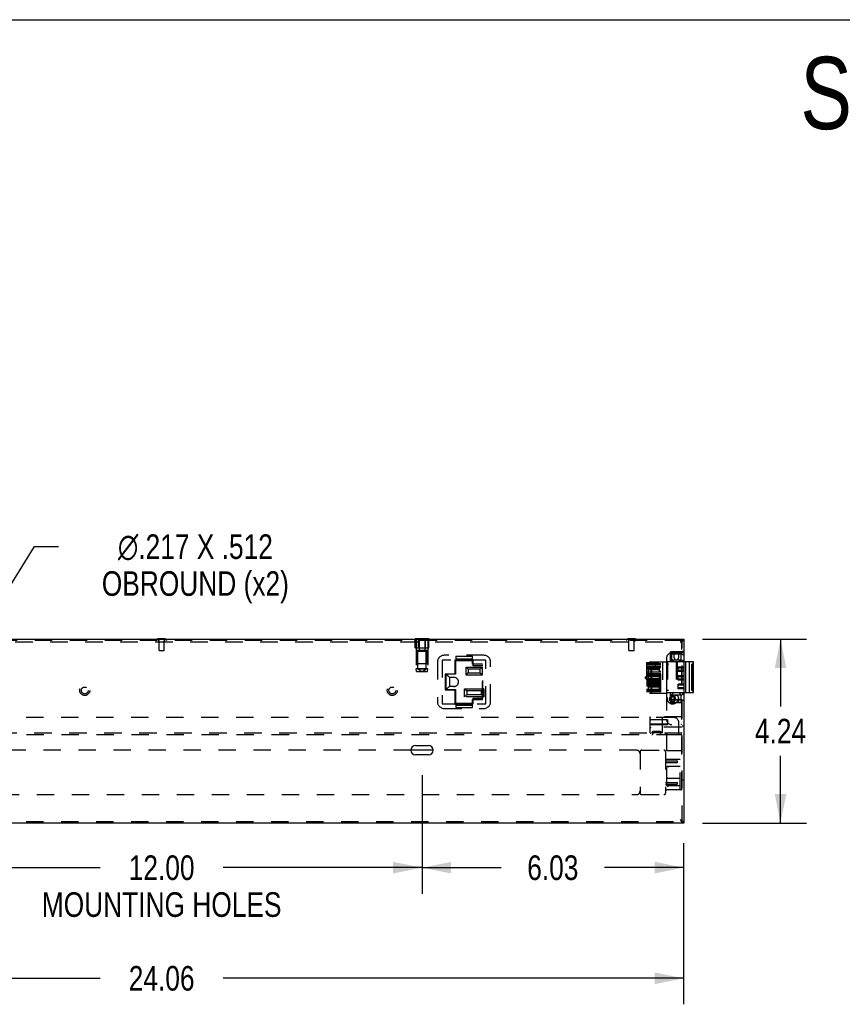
# Model space of a CAD drawing. Header units: inches. Extents: x 0 to 73.3, y 0 to 56.7.
# Tile 18 of 36: x 19 to 37.9, y 34 to 56.7. Entities that reach past the tile are written whole.
import ezdxf

# ---------------------------------------------------------------- set-up
doc = ezdxf.new("R2010")
doc.units = ezdxf.units.IN
doc.header["$LTSCALE"] = 4.033333
doc.header["$MEASUREMENT"] = 0
doc.linetypes.add('HIDDEN', pattern=[0.2, 0.1, -0.1])
doc.layers.get('0').update_dxf_attribs({"linetype": 'CONTINUOUS'})
doc.layers.add('DEFAULT_2', color=8, linetype='HIDDEN')
doc.styles.get("Standard").update_dxf_attribs({"font": 'txt', "width": 0.8})
doc.styles.add('TEXTSTYLE_1', font='gdt', dxfattribs={"width": 0.8})
doc.dimstyles.new('DIMSTYLE_1', dxfattribs={"dimtxt": 0.566667, "dimasz": 0.666667, "dimexe": 0.09, "dimexo": 0.07, "dimgap": 0.0425, "dimtad": 0, "dimtih": 1, "dimtoh": 1, "dimzin": 4, "dimdsep": 46, "dimtxsty": 'Standard', "dimblk": '_FILLED', "dimblk1": '_FILLED', "dimblk2": '_FILLED', "dimcen": 0.09, "dimadec": 0, "dimazin": 0, "dimtfac": 1, "dimtofl": 0, "dimtmove": 0, "dimatfit": 3, "dimldrblk": '_FILLED', "dimfxl": 0, "dimtolj": 1, "dimtzin": 4, "dimarcsym": 0})
doc.dimstyles.new('DIMSTYLE_2', dxfattribs={"dimtxt": 0.566667, "dimasz": 0.666667, "dimexe": 0.09, "dimexo": 0.07, "dimgap": 0.09, "dimtad": 0, "dimtih": 1, "dimtoh": 1, "dimdec": 3, "dimzin": 4, "dimdsep": 46, "dimtxsty": 'Standard', "dimblk": '_FILLED', "dimblk1": '_FILLED', "dimblk2": '_FILLED', "dimcen": 0.09, "dimadec": 0, "dimazin": 0, "dimtfac": 1, "dimtdec": 3, "dimtofl": 0, "dimtmove": 0, "dimatfit": 3, "dimldrblk": '_FILLED', "dimfxl": 0, "dimtolj": 1, "dimtzin": 4, "dimarcsym": 0})

# ---------------------------------------------------------------- blocks, each defined once
blk = doc.blocks.new('_FILLED')
at = {"color": 0, "linetype": 'ByBlock'}
blk.add_solid([(0, 0), (-1, 0.2), (-1, -0.2)], dxfattribs=at)
blk = doc.blocks.new('*D2')
at = {"color": 2, "linetype": 'Continuous'}
for p, q in [((10.197, 37.688), (10.197, 33.977)), ((34.256, 37.688), (34.256, 33.977)), ((10.197, 34.577), (20.81, 34.577)), ((34.256, 34.577), (23.643, 34.577))]:
    blk.add_line(p, q, dxfattribs=at)
at = {"color": 2, "linetype": 'Continuous', "xscale": 0.6666666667, "yscale": 0.6666666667, "zscale": 0.6666666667, "rotation": 180}
blk.add_blockref('_FILLED', (10.197, 34.577), dxfattribs=at)
at = {"color": 2, "linetype": 'Continuous', "xscale": 0.6666666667, "yscale": 0.6666666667, "zscale": 0.6666666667}
blk.add_blockref('_FILLED', (34.256, 34.577), dxfattribs=at)
at = {"color": 2, "linetype": 'Continuous', "insert": (22.227, 34.86), "char_height": 0.5667, "width": 2.26667, "attachment_point": 2, "line_spacing_factor": 0.9}
blk.add_mtext('24.06', dxfattribs=at)
blk = doc.blocks.new('*D3')
at = {"color": 2, "linetype": 'Continuous'}
for p, q in [((16.227, 39.257), (16.227, 36.526)), ((28.227, 39.257), (28.227, 36.526)), ((16.227, 37.126), (20.81, 37.126)), ((28.227, 37.126), (23.643, 37.126))]:
    blk.add_line(p, q, dxfattribs=at)
at = {"color": 2, "linetype": 'Continuous', "xscale": 0.6666666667, "yscale": 0.6666666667, "zscale": 0.6666666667, "rotation": 180}
blk.add_blockref('_FILLED', (16.227, 37.126), dxfattribs=at)
at = {"color": 2, "linetype": 'Continuous', "xscale": 0.6666666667, "yscale": 0.6666666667, "zscale": 0.6666666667}
blk.add_blockref('_FILLED', (28.227, 37.126), dxfattribs=at)
at = {"color": 2, "linetype": 'Continuous', "insert": (22.227, 37.409), "char_height": 0.56667, "width": 6.34667, "attachment_point": 2, "line_spacing_factor": 0.9}
blk.add_mtext('12.00\\PMOUNTING HOLES', dxfattribs=at)
blk = doc.blocks.new('*D4')
at = {"color": 2, "linetype": 'Continuous'}
for p, q in [((28.227, 39.257), (28.227, 36.526)), ((34.256, 37.688), (34.256, 36.526)), ((28.227, 37.126), (30.051, 37.126)), ((34.256, 37.126), (32.431, 37.126))]:
    blk.add_line(p, q, dxfattribs=at)
at = {"color": 2, "linetype": 'Continuous', "xscale": 0.6666666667, "yscale": 0.6666666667, "zscale": 0.6666666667, "rotation": 180}
blk.add_blockref('_FILLED', (28.227, 37.126), dxfattribs=at)
at = {"color": 2, "linetype": 'Continuous', "xscale": 0.6666666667, "yscale": 0.6666666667, "zscale": 0.6666666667}
blk.add_blockref('_FILLED', (34.256, 37.126), dxfattribs=at)
at = {"color": 2, "linetype": 'Continuous', "insert": (31.241, 37.409), "char_height": 0.5667, "width": 1.81333, "attachment_point": 2, "line_spacing_factor": 0.9}
blk.add_mtext('6.03', dxfattribs=at)
blk = doc.blocks.new('*D7')
at = {"color": 2, "linetype": 'Continuous'}
for p, q in [((34.691, 42.391), (37.088, 42.391)), ((36.488, 42.391), (36.488, 40.84)), ((36.488, 38.155), (36.488, 39.706)), ((34.691, 38.155), (37.088, 38.155))]:
    blk.add_line(p, q, dxfattribs=at)
at = {"color": 2, "linetype": 'Continuous', "xscale": 0.6666666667, "yscale": 0.6666666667, "zscale": 0.6666666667}
for p, rotation in [((36.488, 42.391), 90), ((36.488, 38.155), 270)]:
    blk.add_blockref('_FILLED', p, dxfattribs=dict(at, rotation=rotation))
at = {"color": 2, "linetype": 'Continuous', "insert": (36.488, 40.556), "char_height": 0.5667, "width": 1.81333, "attachment_point": 2, "line_spacing_factor": 0.9}
blk.add_mtext('4.24', dxfattribs=at)
blk = doc.blocks.new('*D8')
at = {"color": 2, "linetype": 'Continuous'}
for p, q in [((16.432, 39.924), (19.3, 44.524)), ((19.3, 44.524), (19.85, 44.524))]:
    blk.add_line(p, q, dxfattribs=at)
at = {"color": 2, "linetype": 'Continuous', "xscale": 0.6666666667, "yscale": 0.6666666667, "zscale": 0.6666666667, "rotation": 238.0582461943}
blk.add_blockref('_FILLED', (16.432, 39.924), dxfattribs=at)
at = {"color": 2, "linetype": 'Continuous', "insert": (23.004, 44.807), "char_height": 0.56667, "width": 5.74222, "attachment_point": 2, "line_spacing_factor": 0.9, "style": 'TEXTSTYLE_1'}
blk.add_mtext('{\\Fgdt;n}\\Ftxt;.217 X .512\\POBROUND (x2)', dxfattribs=at)

msp = doc.modelspace()

# ---------------------------------------------------------------- linework, layer by layer
at = {"color": 7, "linetype": 'Continuous'}
for p, q in [((0, 56.6667), (73.3333, 56.6667)), ((10.1971, 42.391), (34.2562, 42.391)), ((22.2965, 42.3989), (22.1567, 42.3989)), ((28.388, 42.3989), (28.0652, 42.3989)), ((28.0652, 42.391), (28.0652, 42.3989)), ((28.388, 42.391), (28.388, 42.3989)), ((33.1233, 42.3989), (32.9835, 42.3989)), ((34.1902, 42.3339), (34.1853, 42.3201)), ((34.1955, 42.3319), (34.1853, 42.3201)), ((34.1951, 42.3472), (34.1902, 42.3339)), ((34.2001, 42.3595), (34.1951, 42.3472)), ((34.205, 42.3437), (34.1955, 42.3319)), ((34.2131, 42.3556), (34.205, 42.3437)), ((34.2124, 42.3378), (34.2247, 42.3467)), ((34.2194, 42.3674), (34.2131, 42.3556)), ((34.2562, 42.391), (34.2562, 38.1548)), ((34.4806, 41.8674), (34.2562, 41.8674)), ((34.2955, 41.8674), (34.2955, 41.1587)), ((34.3799, 41.8674), (34.3799, 41.1587)), ((34.4727, 41.8083), (34.4333, 41.8083)), ((34.4333, 41.8083), (34.4333, 41.2178)), ((34.4727, 41.1587), (34.4727, 41.8674)), ((34.4806, 41.7729), (34.4727, 41.7729)), ((34.4734, 41.7729), (34.4734, 41.6311)), ((34.4806, 41.7729), (34.4806, 41.8674)), ((34.4806, 41.6311), (34.4727, 41.6311)), ((34.4806, 41.576), (34.4727, 41.576)), ((34.4734, 41.576), (34.4734, 41.4343)), ((34.4806, 41.576), (34.4806, 41.6311)), ((34.4806, 41.4343), (34.4727, 41.4343)), ((34.4806, 41.3792), (34.4727, 41.3792)), ((34.4734, 41.3792), (34.4734, 41.2374)), ((34.4806, 41.3792), (34.4806, 41.4343)), ((34.2562, 41.1587), (34.4806, 41.1587)), ((34.4333, 41.2178), (34.4727, 41.2178)), ((34.4806, 41.2374), (34.4727, 41.2374)), ((34.4806, 41.1587), (34.4806, 41.2374)), ((28.079, 39.9402), (28.3743, 39.9402)), ((28.4825, 39.8319), (27.9708, 39.8319)), ((28.3743, 39.7237), (28.079, 39.7237)), ((34.2562, 38.1548), (10.1971, 38.1548)), ((34.1991, 38.2168), (34.1853, 38.2256)), ((34.2124, 38.2079), (34.1991, 38.2168)), ((34.205, 38.202), (34.2131, 38.1902)), ((34.2247, 38.1991), (34.2124, 38.2079)), ((34.2233, 38.1666), (34.2247, 38.1548))]:
    msp.add_line(p, q, dxfattribs=at)
for points in [[(34.1853, 42.3201), (34.1918, 42.3303), (34.1984, 42.3398), (34.205, 42.348), (34.2115, 42.3542), (34.2127, 42.3549)], [(34.1853, 42.3201), (34.1991, 42.329), (34.2124, 42.3378)], [(34.2247, 42.391), (34.2197, 42.3896), (34.2148, 42.3856), (34.2099, 42.379), (34.205, 42.3702), (34.2001, 42.3595)], [(34.2247, 42.391), (34.2233, 42.3792), (34.2194, 42.3674)], [(34.2247, 42.3467), (34.2354, 42.3556), (34.2442, 42.3644)], [(34.2442, 42.3644), (34.2508, 42.3733), (34.2548, 42.3821), (34.2562, 42.391)], [(34.2127, 38.1909), (34.2115, 38.1915), (34.205, 38.1978), (34.1984, 38.206), (34.1918, 38.2154), (34.1853, 38.2256)], [(34.1853, 38.2256), (34.1955, 38.2138), (34.205, 38.202)], [(34.1853, 38.2256), (34.1902, 38.2118), (34.1951, 38.1985), (34.2001, 38.1863)], [(34.2001, 38.1863), (34.205, 38.1755), (34.2099, 38.1667)], [(34.2099, 38.1667), (34.2148, 38.1602), (34.2197, 38.1561), (34.2247, 38.1548)], [(34.2131, 38.1902), (34.2194, 38.1784), (34.2233, 38.1666)], [(34.2508, 38.1725), (34.2442, 38.1813), (34.2354, 38.1902), (34.2247, 38.1991)], [(34.2562, 38.1548), (34.2548, 38.1636), (34.2508, 38.1725)]]:
    msp.add_lwpolyline(points, dxfattribs=at)
for centre, radius, start, end in [((22.1567, 42.3497), 0.0492, 90, 122.78935), ((22.2965, 42.3497), 0.0492, 57.21065, 90), ((32.9835, 42.3497), 0.0492, 90, 122.78935), ((33.1233, 42.3497), 0.0492, 57.21065, 90), ((28.079, 39.8319), 0.1083, 90, 270), ((28.3743, 39.8319), 0.1083, 270, 90)]:
    msp.add_arc(centre, radius, start, end, dxfattribs=at)
at = {"layer": 'DEFAULT_2', "color": 8, "linetype": 'HIDDEN'}
for p, q in [((34.2247, 42.3595), (10.2286, 42.3595)), ((17.2384, 42.328), (34.2148, 42.328)), ((22.1577, 42.391), (22.1577, 42.328)), ((22.1676, 42.13), (22.1676, 42.3595)), ((22.2857, 42.13), (22.2857, 42.3595)), ((22.2955, 42.391), (22.2955, 42.328)), ((28.0643, 42.3595), (28.0643, 42.391)), ((28.0698, 42.1941), (28.0698, 42.391)), ((28.0948, 42.3989), (28.0948, 42.1351)), ((28.1455, 42.3595), (28.1455, 42.391)), ((28.1482, 42.1941), (28.1482, 42.391)), ((28.1607, 42.3989), (28.1607, 42.1351)), ((28.2925, 42.3989), (28.2925, 42.1351)), ((28.305, 42.1941), (28.305, 42.391)), ((28.3078, 42.3595), (28.3078, 42.391)), ((28.3585, 42.3989), (28.3585, 42.1351)), ((28.3835, 42.1941), (28.3835, 42.391)), ((28.3889, 42.3595), (28.3889, 42.391)), ((32.9845, 42.391), (32.9845, 42.328)), ((32.9943, 42.13), (32.9943, 42.3595)), ((33.1125, 42.13), (33.1125, 42.3595)), ((33.1223, 42.391), (33.1223, 42.328)), ((34.2148, 38.9284), (34.2148, 42.3595)), ((34.2247, 38.1548), (34.2247, 42.391)), ((22.1676, 42.13), (22.2857, 42.13)), ((28.0698, 42.1941), (28.3835, 42.1941)), ((28.0908, 42.1941), (28.0908, 41.7099)), ((28.0948, 42.1351), (28.3585, 42.1351)), ((28.1282, 42.1105), (28.1036, 42.1351)), ((28.1085, 42.1302), (28.3447, 42.1302)), ((28.1085, 42.1302), (28.1085, 41.8201)), ((28.3251, 42.1105), (28.1282, 42.1105)), ((28.1282, 41.702), (28.1282, 42.1105)), ((28.3251, 42.1105), (28.3497, 42.1351)), ((28.3251, 41.702), (28.3251, 42.1105)), ((28.3447, 42.1302), (28.3447, 41.8201)), ((28.3625, 42.1941), (28.3625, 41.7099)), ((29.6516, 42.0192), (28.7386, 42.0192)), ((29.0022, 41.9973), (29.388, 41.9973)), ((29.0022, 41.9973), (29.0022, 41.8989)), ((29.388, 41.8989), (29.388, 41.9973)), ((32.9943, 42.13), (33.1125, 42.13)), ((34.2247, 42.0997), (33.9491, 42.0997)), ((33.9491, 41.8674), (33.9491, 42.0997)), ((34.2247, 42.0485), (33.9491, 42.0485)), ((34.2562, 42.076), (33.9806, 42.076)), ((33.9865, 41.9067), (33.9865, 42.0997)), ((34.0377, 41.9638), (34.0377, 42.0997)), ((34.1361, 42.0997), (34.1361, 41.9638)), ((34.1873, 42.0997), (34.1873, 41.9067)), ((34.2562, 42.1075), (34.2247, 42.1075)), ((34.2562, 42.0286), (34.2247, 42.0286)), ((28.3447, 41.8201), (28.1085, 41.8201)), ((28.5826, 41.8632), (28.5826, 40.9502)), ((29.6971, 41.9087), (28.6931, 41.9087)), ((28.6931, 41.9087), (28.6931, 40.9047)), ((29.4038, 41.9185), (28.9865, 41.9185)), ((28.9865, 41.9185), (28.9865, 41.5859)), ((29.0016, 41.8989), (29.388, 41.8989)), ((29.0016, 41.8989), (29.0016, 41.5819)), ((29.0022, 41.9417), (29.388, 41.9417)), ((29.2411, 41.7487), (29.6161, 41.7487)), ((29.2411, 41.7487), (29.2911, 41.6987)), ((29.2411, 41.5637), (29.2411, 41.7487)), ((29.3875, 41.8122), (29.3875, 41.8989)), ((29.6198, 41.8122), (29.3875, 41.8122)), ((29.4038, 41.7808), (29.4038, 41.9185)), ((29.6302, 41.7808), (29.4038, 41.7808)), ((29.6161, 41.7487), (29.5661, 41.6987)), ((29.6161, 41.7487), (29.6161, 41.5637)), ((29.6198, 41.0012), (29.6198, 41.8122)), ((29.6302, 41.0327), (29.6302, 41.7808)), ((29.6971, 40.9047), (29.6971, 41.9087)), ((29.8076, 40.9502), (29.8076, 41.8632)), ((33.8703, 41.8595), (33.3979, 41.8595)), ((33.3979, 41.8595), (33.3979, 41.143)), ((33.6735, 41.8437), (33.3979, 41.8437)), ((33.7325, 41.8241), (33.3979, 41.8241)), ((33.3979, 41.8122), (33.7325, 41.8122)), ((33.3979, 41.7808), (33.7325, 41.7808)), ((33.7325, 41.7531), (33.3979, 41.7531)), ((33.4373, 41.8241), (33.4373, 41.8122)), ((33.4963, 41.8595), (33.4963, 41.8437)), ((33.516, 41.8595), (33.516, 41.8437)), ((33.6026, 41.8122), (33.6026, 41.7414)), ((33.6735, 41.8122), (33.6735, 41.8437)), ((33.7325, 41.7571), (33.6892, 41.7571)), ((33.6892, 41.7571), (33.6892, 41.6469)), ((33.7325, 41.1784), (33.7325, 41.8241)), ((33.768, 41.8595), (33.768, 41.143)), ((33.8625, 41.9579), (33.8625, 40.5406)), ((34.2562, 41.8674), (33.8703, 41.8674)), ((33.8703, 41.143), (33.8703, 41.8674)), ((33.9058, 41.8083), (33.8703, 41.8083)), ((33.8861, 41.8674), (33.8861, 41.1587)), ((34.2247, 41.9067), (33.9491, 41.9067)), ((33.9865, 41.9067), (34.0258, 41.8674)), ((34.0829, 41.8674), (34.0829, 41.1587)), ((34.1026, 41.8674), (34.1026, 41.1587)), ((34.1479, 41.8674), (34.1873, 41.9067)), ((34.2562, 41.8908), (34.2247, 41.8908)), ((34.2247, 41.8792), (34.2562, 41.8792)), ((34.4333, 41.7886), (34.4609, 41.7886)), ((34.4727, 41.7729), (34.4333, 41.7729)), ((34.4415, 41.8083), (34.4415, 41.2178)), ((34.4609, 41.7886), (34.4727, 41.7985)), ((34.4609, 41.7886), (34.4609, 41.6233)), ((28.3625, 41.7099), (28.0908, 41.7099)), ((28.0967, 41.643), (28.0908, 41.7099)), ((28.0967, 41.643), (28.3565, 41.643)), ((28.3251, 41.702), (28.1282, 41.702)), ((28.1282, 41.702), (28.2266, 41.6429)), ((28.2266, 41.6429), (28.3251, 41.702)), ((28.3565, 41.643), (28.3625, 41.7099)), ((28.9865, 41.5859), (28.764, 41.5859)), ((28.764, 41.5859), (28.764, 41.2276)), ((29.0016, 41.5819), (28.7772, 41.5819)), ((28.7772, 41.5819), (28.7772, 41.2315)), ((28.8011, 41.5673), (28.7966, 41.5717)), ((28.8181, 41.5503), (28.8011, 41.5673)), ((28.8257, 41.5427), (28.8181, 41.5503)), ((28.8292, 41.5392), (28.8257, 41.5427)), ((28.8355, 41.5329), (28.8292, 41.5392)), ((28.8409, 41.5275), (28.8355, 41.5329)), ((28.8505, 41.5178), (28.8409, 41.5275)), ((29.2411, 41.5637), (29.2911, 41.6137)), ((29.6161, 41.5637), (29.2411, 41.5637)), ((29.5661, 41.6987), (29.2911, 41.6987)), ((29.2911, 41.6987), (29.2911, 41.6137)), ((29.2911, 41.6137), (29.5661, 41.6137)), ((29.5661, 41.6137), (29.5661, 41.6987)), ((29.6161, 41.5637), (29.5661, 41.6137)), ((33.6892, 41.5248), (33.3782, 41.5248)), ((33.3782, 41.4855), (33.3782, 41.5248)), ((33.3979, 41.7414), (33.7325, 41.7414)), ((33.3979, 41.7099), (33.6735, 41.7099)), ((33.3979, 41.6352), (33.7325, 41.6352)), ((33.3979, 41.6036), (33.7325, 41.6036)), ((33.3979, 41.5839), (33.7325, 41.5839)), ((33.7325, 41.5562), (33.3979, 41.5562)), ((33.4373, 41.7414), (33.4373, 41.4185)), ((33.6892, 41.7217), (33.4373, 41.7217)), ((33.6892, 41.6823), (33.4373, 41.6823)), ((33.4963, 41.7099), (33.4963, 41.45)), ((33.516, 41.7099), (33.516, 41.45)), ((33.6735, 41.7099), (33.6735, 41.7414)), ((33.7325, 41.6469), (33.6892, 41.6469)), ((33.7325, 41.5603), (33.6892, 41.5603)), ((33.6892, 41.5603), (33.6892, 41.45)), ((34.268, 41.7453), (34.1262, 41.7453)), ((34.1262, 41.643), (34.1262, 41.7453)), ((34.268, 41.7217), (34.1262, 41.7217)), ((34.268, 41.6666), (34.1262, 41.6666)), ((34.268, 41.643), (34.1262, 41.643)), ((34.268, 41.5485), (34.1262, 41.5485)), ((34.1262, 41.4461), (34.1262, 41.5485)), ((34.268, 41.5248), (34.1262, 41.5248)), ((34.268, 41.643), (34.268, 41.7453)), ((34.268, 41.4461), (34.268, 41.5485)), ((34.4727, 41.6311), (34.4333, 41.6311)), ((34.4333, 41.6233), (34.4609, 41.6233)), ((34.4333, 41.5918), (34.4609, 41.5918)), ((34.4727, 41.576), (34.4333, 41.576)), ((34.4609, 41.6233), (34.4727, 41.6134)), ((34.4609, 41.5918), (34.4727, 41.6016)), ((34.4609, 41.5918), (34.4609, 41.4264)), ((28.8505, 41.2956), (28.849, 41.2941)), ((28.854, 41.2991), (28.8505, 41.2956)), ((28.9616, 41.5117), (28.8566, 41.5117)), ((28.8566, 41.5117), (28.8566, 41.3017)), ((28.9616, 41.3017), (28.8566, 41.3017)), ((33.3782, 41.4855), (33.6892, 41.4855)), ((33.6735, 41.45), (33.3979, 41.45)), ((33.3979, 41.4384), (33.7325, 41.4384)), ((33.3979, 41.4185), (33.7325, 41.4185)), ((33.3979, 41.4067), (33.7325, 41.4067)), ((33.3979, 41.3871), (33.7325, 41.3871)), ((33.7325, 41.3594), (33.3979, 41.3594)), ((33.3979, 41.3477), (33.7325, 41.3477)), ((33.3979, 41.3162), (33.6735, 41.3162)), ((33.4373, 41.3477), (33.4373, 41.1784)), ((33.6892, 41.328), (33.4373, 41.328)), ((33.4963, 41.3162), (33.4963, 41.143)), ((33.516, 41.3162), (33.516, 41.143)), ((33.6026, 41.4185), (33.6026, 41.3477)), ((33.6735, 41.4185), (33.6735, 41.45)), ((33.6735, 41.3162), (33.6735, 41.3477)), ((33.7325, 41.45), (33.6892, 41.45)), ((33.7325, 41.3634), (33.6892, 41.3634)), ((33.6892, 41.3634), (33.6892, 41.2532)), ((34.268, 41.4697), (34.1262, 41.4697)), ((34.268, 41.4461), (34.1262, 41.4461)), ((34.268, 41.3516), (34.1262, 41.3516)), ((34.1262, 41.2493), (34.1262, 41.3516)), ((34.268, 41.328), (34.1262, 41.328)), ((34.268, 41.2493), (34.268, 41.3516)), ((34.4727, 41.4343), (34.4333, 41.4343)), ((34.4333, 41.4264), (34.4609, 41.4264)), ((34.4333, 41.3949), (34.4609, 41.3949)), ((34.4727, 41.3792), (34.4333, 41.3792)), ((34.4609, 41.4264), (34.4727, 41.4166)), ((34.4609, 41.3949), (34.4727, 41.4048)), ((34.4609, 41.3949), (34.4609, 41.2296)), ((28.764, 41.2276), (28.9865, 41.2276)), ((28.7772, 41.2315), (29.0016, 41.2315)), ((28.8011, 41.2462), (28.7966, 41.2417)), ((28.814, 41.2591), (28.8011, 41.2462)), ((28.822, 41.2671), (28.814, 41.2591)), ((28.8325, 41.2776), (28.822, 41.2671)), ((28.8383, 41.2834), (28.8325, 41.2776)), ((28.8432, 41.2884), (28.8383, 41.2834)), ((28.849, 41.2941), (28.8432, 41.2884)), ((28.9865, 41.2276), (28.9865, 40.8949)), ((29.0016, 41.2315), (29.0016, 40.9146)), ((29.2086, 41.2497), (29.6486, 41.2497)), ((29.2086, 41.2497), (29.2586, 41.1997)), ((29.2086, 41.0647), (29.2086, 41.2497)), ((29.2086, 41.0647), (29.2586, 41.1147)), ((29.5986, 41.1997), (29.2586, 41.1997)), ((29.2586, 41.1997), (29.2586, 41.1147)), ((29.2586, 41.1147), (29.5986, 41.1147)), ((29.6486, 41.2497), (29.5986, 41.1997)), ((29.5986, 41.1147), (29.5986, 41.1997)), ((29.6486, 41.0647), (29.5986, 41.1147)), ((29.6486, 41.2497), (29.6486, 41.0647)), ((33.3979, 41.2415), (33.7325, 41.2415)), ((33.3979, 41.2099), (33.7325, 41.2099)), ((33.3979, 41.2059), (33.7325, 41.2059)), ((33.7325, 41.1784), (33.3979, 41.1784)), ((33.8703, 41.143), (33.3979, 41.143)), ((33.6892, 41.2886), (33.4373, 41.2886)), ((33.7325, 41.2532), (33.6892, 41.2532)), ((33.8703, 41.2178), (33.9058, 41.2178)), ((33.8703, 41.1587), (34.2562, 41.1587)), ((33.9491, 40.9264), (33.9491, 41.1587)), ((34.2247, 41.1036), (33.9491, 41.1036)), ((34.0258, 41.1587), (33.9865, 41.1193)), ((33.9865, 40.9264), (33.9865, 41.1193)), ((34.268, 41.2729), (34.1262, 41.2729)), ((34.268, 41.2493), (34.1262, 41.2493)), ((34.1873, 41.1193), (34.1479, 41.1587)), ((34.1873, 41.1193), (34.1873, 40.9264)), ((34.2247, 41.1311), (34.2562, 41.1311)), ((34.2562, 41.1195), (34.2247, 41.1195)), ((34.4727, 41.2374), (34.4333, 41.2374)), ((34.4333, 41.2296), (34.4609, 41.2296)), ((34.4609, 41.2296), (34.4727, 41.2197)), ((28.6931, 40.9047), (29.6971, 40.9047)), ((28.9865, 40.8949), (29.4038, 40.8949)), ((29.0016, 40.9146), (29.388, 40.9146)), ((29.0022, 40.9146), (29.0022, 40.8162)), ((29.0022, 40.8718), (29.388, 40.8718)), ((29.6486, 41.0647), (29.2086, 41.0647)), ((29.3875, 41.0012), (29.6198, 41.0012)), ((29.3875, 40.9146), (29.3875, 41.0012)), ((29.388, 40.8162), (29.388, 40.9146)), ((29.4038, 41.0327), (29.6302, 41.0327)), ((29.4038, 40.8949), (29.4038, 41.0327)), ((34.2247, 40.9934), (33.9491, 40.9934)), ((34.2247, 40.9264), (33.9491, 40.9264)), ((34.0377, 40.9264), (34.0377, 41.0465)), ((34.1361, 41.0465), (34.1361, 40.9264)), ((34.2562, 40.9817), (34.2247, 40.9817)), ((28.7386, 40.7942), (29.6516, 40.7942)), ((29.0022, 40.8162), (29.388, 40.8162)), ((34.0258, 40.5878), (10.4274, 40.5878)), ((34.2148, 40.5997), (33.4865, 40.5997)), ((33.4866, 40.5995), (33.4865, 40.5997)), ((33.4866, 40.5995), (33.4865, 40.5997)), ((33.4865, 40.2355), (33.4865, 40.5997)), ((33.4865, 40.4225), (33.4866, 40.4226)), ((33.4865, 40.4225), (34.2562, 40.4225)), ((33.4903, 40.5958), (33.4866, 40.5995)), ((33.4874, 40.5987), (33.4866, 40.5995)), ((33.4869, 40.4229), (33.4882, 40.4242)), ((33.4916, 40.5946), (33.4874, 40.5987)), ((33.4903, 40.4263), (33.4916, 40.4276)), ((33.8802, 40.5308), (33.4963, 40.5308)), ((33.8802, 40.4323), (33.4963, 40.4323)), ((33.7581, 40.5997), (33.7581, 40.2256)), ((33.8802, 40.5308), (33.8802, 40.4323)), ((34.1439, 40.1941), (34.1439, 40.4697)), ((34.2083, 40.5931), (34.2138, 40.5987)), ((34.2148, 40.4225), (34.2083, 40.429)), ((34.211, 40.5958), (34.2147, 40.5995)), ((34.2121, 40.4252), (34.211, 40.4263)), ((34.2144, 40.4229), (34.2131, 40.4242)), ((34.2138, 40.5987), (34.2147, 40.5995)), ((34.2147, 40.5995), (34.2148, 40.5997)), ((34.2147, 40.5995), (34.2148, 40.5997)), ((34.2148, 40.4225), (34.2147, 40.4226)), ((34.2247, 40.391), (34.2562, 40.391)), ((34.2148, 40.2256), (10.2384, 40.2256)), ((10.2384, 40.1941), (34.2148, 40.1941)), ((34.205, 40.3634), (33.4865, 40.3634)), ((33.4865, 40.3634), (33.493, 40.3569)), ((33.4865, 40.3634), (33.4866, 40.3633)), ((33.4869, 40.363), (33.4882, 40.3617)), ((33.4892, 40.3607), (33.4903, 40.3596)), ((33.7109, 40.263), (33.5573, 40.263)), ((33.7109, 40.2315), (33.5573, 40.2315)), ((33.8506, 40.1941), (33.8506, 40.2256)), ((33.8605, 40.2256), (33.8605, 38.9284)), ((34.205, 40.1863), (33.8703, 40.1863)), ((27.9708, 39.8319), (16.4825, 39.8319)), ((33.1715, 39.8319), (28.4825, 39.8319)), ((33.2502, 39.7926), (33.2502, 38.8477)), ((33.2896, 39.8319), (33.8014, 39.8319)), ((33.8408, 39.7926), (33.8408, 38.8477)), ((33.8634, 39.8244), (33.8622, 39.8245)), ((33.8649, 39.8242), (33.8634, 39.8244)), ((33.8666, 39.8241), (33.8649, 39.8242)), ((33.8684, 39.8241), (33.8666, 39.8241)), ((33.8703, 39.8241), (33.8684, 39.8241)), ((33.8703, 39.8241), (34.205, 39.8241)), ((34.205, 39.8241), (34.2069, 39.8241)), ((34.2069, 39.8241), (34.2087, 39.8241)), ((34.2087, 39.8241), (34.2104, 39.8242)), ((34.2104, 39.8242), (34.2119, 39.8244)), ((34.2119, 39.8244), (34.2131, 39.8245)), ((33.8408, 39.5898), (34.1065, 39.5898)), ((33.8408, 39.5504), (34.1065, 39.5504)), ((33.8605, 39.6252), (34.1754, 39.6252)), ((34.1164, 39.58), (34.1065, 39.5898)), ((34.1065, 39.5898), (34.1065, 39.5504)), ((34.1164, 39.5603), (34.1065, 39.5504)), ((34.1164, 39.5603), (34.1164, 39.58)), ((34.1754, 38.9185), (34.1754, 39.6252)), ((34.1754, 39.4559), (33.8743, 39.4559)), ((33.8408, 39.0898), (34.1065, 39.0898)), ((33.8408, 39.0504), (34.1065, 39.0504)), ((33.8637, 39.0261), (33.8621, 39.0277)), ((34.1754, 39.1843), (33.8743, 39.1843)), ((34.1164, 39.08), (34.1065, 39.0898)), ((34.1065, 39.0898), (34.1065, 39.0504)), ((34.1164, 39.0603), (34.1065, 39.0504)), ((34.1164, 39.0603), (34.1164, 39.08)), ((34.2562, 39.139), (34.2247, 39.139)), ((11.2817, 38.8083), (33.1715, 38.8083)), ((33.2896, 38.8083), (33.8014, 38.8083)), ((34.205, 38.9185), (33.8703, 38.9185)), ((33.8832, 39.0066), (33.875, 39.0148)), ((33.8999, 39.0208), (34.1754, 39.0208)), ((10.2286, 38.1863), (34.2247, 38.1863))]:
    msp.add_line(p, q, dxfattribs=at)
for points in [[(34.2127, 42.3549), (34.2181, 42.3582), (34.2247, 42.3595)], [(28.8566, 41.5117), (28.8566, 41.5118), (28.8505, 41.5178)], [(28.8566, 41.3017), (28.8566, 41.3017), (28.854, 41.2991)], [(33.4865, 40.4225), (33.493, 40.429), (33.4946, 40.4306), (33.4963, 40.4323)], [(33.4963, 40.5898), (33.4946, 40.5915), (33.493, 40.5931), (33.4916, 40.5946)], [(33.4963, 40.5898), (33.4946, 40.5915), (33.493, 40.5931)], [(33.493, 40.429), (33.4946, 40.4306), (33.4963, 40.4323)], [(34.205, 40.5898), (34.2067, 40.5915), (34.2083, 40.5931)], [(34.205, 40.5898), (34.2067, 40.5915), (34.2083, 40.5931)], [(34.2097, 40.4276), (34.2083, 40.429), (34.2067, 40.4306), (34.205, 40.4323)], [(34.2083, 40.429), (34.2067, 40.4306), (34.205, 40.4323)], [(33.4916, 40.3583), (33.493, 40.3569), (33.4946, 40.3553), (33.4963, 40.3536)], [(33.493, 40.3569), (33.4946, 40.3553), (33.4963, 40.3536)], [(33.8622, 39.8245), (33.8612, 39.8247), (33.8607, 39.8249), (33.8605, 39.8251)], [(33.8612, 39.8247), (33.8607, 39.8249), (33.8605, 39.8251)], [(34.2131, 39.8245), (34.2141, 39.8247), (34.2146, 39.8249), (34.2148, 39.8251)], [(34.2141, 39.8247), (34.2146, 39.8249), (34.2148, 39.8251)], [(33.8605, 39.4405), (33.8605, 39.4422), (33.8607, 39.4439), (33.8611, 39.4455), (33.8615, 39.4471), (33.8621, 39.4485), (33.8628, 39.4499), (33.8637, 39.4511), (33.8647, 39.4523), (33.8658, 39.4533), (33.8672, 39.4542), (33.8686, 39.4549), (33.8702, 39.4554), (33.872, 39.4558), (33.874, 39.4559), (33.8743, 39.4559)], [(33.8605, 39.4405), (33.8607, 39.4437), (33.8614, 39.4467), (33.8626, 39.4495), (33.8643, 39.4518), (33.8661, 39.4535), (33.8683, 39.4548), (33.871, 39.4556), (33.8743, 39.4559)], [(33.8743, 39.4559), (33.8761, 39.4558), (33.8783, 39.4555), (33.8807, 39.455), (33.8832, 39.4542), (33.8858, 39.4531), (33.8885, 39.4518), (33.8913, 39.4502), (33.8941, 39.4484), (33.897, 39.4464), (33.8999, 39.4441)], [(33.8743, 39.4559), (33.8775, 39.4557), (33.8813, 39.4548), (33.8852, 39.4533), (33.8895, 39.4512), (33.8944, 39.4482), (33.8999, 39.4441)], [(33.8605, 39.1998), (33.8607, 39.1966), (33.8614, 39.1936), (33.8626, 39.1907), (33.8643, 39.1884), (33.8661, 39.1867), (33.8683, 39.1855), (33.871, 39.1846), (33.8743, 39.1843)], [(33.8605, 39.1998), (33.8605, 39.198), (33.8607, 39.1964), (33.8611, 39.1947), (33.8615, 39.1932), (33.8621, 39.1917), (33.8628, 39.1904), (33.8637, 39.1891), (33.8647, 39.188), (33.8658, 39.1869), (33.8672, 39.1861), (33.8686, 39.1853), (33.8702, 39.1848), (33.872, 39.1845), (33.874, 39.1843), (33.8743, 39.1843)], [(33.8999, 39.0208), (33.8947, 39.0208), (33.8897, 39.021), (33.8847, 39.0214), (33.88, 39.0219), (33.8758, 39.0225), (33.872, 39.0233), (33.8685, 39.0243), (33.8657, 39.0254), (33.8635, 39.0266), (33.8619, 39.028), (33.8608, 39.0296), (33.8605, 39.0313)], [(33.8605, 39.0313), (33.8605, 39.0307), (33.8607, 39.03), (33.8609, 39.0294), (33.8612, 39.0288), (33.8616, 39.0283), (33.8621, 39.0277)], [(33.875, 39.0148), (33.8717, 39.0182), (33.8637, 39.0261)], [(33.8743, 39.1843), (33.8775, 39.1846), (33.8813, 39.1855), (33.8852, 39.1869), (33.8895, 39.189), (33.8944, 39.1921), (33.8999, 39.1961)], [(33.8743, 39.1843), (33.8761, 39.1844), (33.8783, 39.1847), (33.8807, 39.1853), (33.8832, 39.1861), (33.8858, 39.1871), (33.8885, 39.1885), (33.8913, 39.19), (33.8941, 39.1918), (33.897, 39.1939), (33.8999, 39.1961)], [(33.8999, 38.99), (33.8938, 38.996), (33.8832, 39.0066)], [(34.2247, 38.1863), (34.2181, 38.1876), (34.2127, 38.1909)]]:
    msp.add_lwpolyline(points, dxfattribs=at)
for centre, radius in [((20.455, 41.2099), 0.116), ((27.5416, 41.2099), 0.116), ((20.455, 41.2099), 0.0787), ((20.455, 41.2099), 0.0785), ((27.5416, 41.2099), 0.0787), ((27.5416, 41.2099), 0.0785), ((34.0002, 41.013), 0.1181), ((34.0002, 41.013), 0.0689), ((34.0002, 41.013), 0.0591)]:
    msp.add_circle(centre, radius, dxfattribs=at)
for centre, radius, start, end in [((22.1567, 42.3497), 0.0492, 122.78935, 168.46304), ((22.2965, 42.3497), 0.0492, 11.53696, 57.21065), ((32.9835, 42.3497), 0.0492, 122.78935, 168.46304), ((33.1233, 42.3497), 0.0492, 11.53696, 57.21065), ((28.7386, 41.8632), 0.156, 90, 180), ((29.6516, 41.8632), 0.156, 0, 90), ((33.9806, 41.9579), 0.1181, 90, 180), ((34.0869, 41.9638), 0.0492, 180, 360), ((28.9616, 41.4067), 0.105, 270, 90), ((34.0869, 41.0465), 0.0492, 0, 180), ((28.7386, 40.9502), 0.156, 180, 270), ((29.6516, 40.9502), 0.156, 270, 360), ((33.4963, 40.5406), 0.00984, 180, 270), ((33.4963, 40.4225), 0.00984, 90, 180), ((33.9806, 40.5406), 0.1181, 180, 270), ((34.0258, 40.4697), 0.1181, 0, 90), ((33.4963, 40.2355), 0.00984, 180, 270), ((33.5219, 40.2276), 0.00197, 268.35998, 3.17983), ((33.5219, 40.2276), 0.0335, 270, 3.17983), ((33.5573, 40.2296), 0.0335, 90.07029, 183.17983), ((33.5573, 40.2296), 0.00197, 91.19388, 183.17983), ((33.7109, 40.2296), 0.0335, 356.82017, 89.92971), ((33.7109, 40.2296), 0.00197, 356.82017, 88.80612), ((33.7463, 40.2276), 0.0335, 176.82017, 270), ((33.7463, 40.2276), 0.00197, 176.82017, 271.64002), ((33.8703, 40.1764), 0.00984, 90, 180), ((34.205, 40.3536), 0.00984, 0, 90), ((34.205, 40.2355), 0.00984, 270, 360), ((34.205, 40.1764), 0.00984, 0, 90), ((33.1715, 39.7532), 0.0787, 0, 90), ((33.2896, 39.7926), 0.0394, 90, 180), ((33.8014, 39.7926), 0.0394, 0, 90), ((33.1715, 38.8871), 0.0787, 270, 360), ((33.2896, 38.8477), 0.0394, 180, 270), ((33.8014, 38.8477), 0.0394, 270, 360), ((33.8703, 38.9284), 0.00984, 180, 270), ((34.205, 38.9284), 0.00984, 270, 360)]:
    msp.add_arc(centre, radius, start, end, dxfattribs=at)

# ---------------------------------------------------------------- texts
at = {"color": 2, "linetype": 'Continuous', "insert": (53.0929, 55.8107), "char_height": 1.666667, "width": 38.666667, "attachment_point": 2, "line_spacing_factor": 0.9}
msp.add_mtext('SAGINAW CONTROL & ENGINEERING\\PSCE-LF24', dxfattribs=at)

# ---------------------------------------------------------------- dimensions: what is measured, and where the dimension line sits
at = {"color": 2, "linetype": 'Continuous'}
dim = msp.add_diameter_dim_2p(p1=(16.43154, 39.92381), p2=(16.31698, 39.74006), text='<> X .512\\POBROUND (x2)', dimstyle='DIMSTYLE_2', dxfattribs=at)
dim.commit()
dim.dimension.update_dxf_attribs({"geometry": '*D8', "text_midpoint": (23.00399, 44.09897), "dimtype": 163})
for base, p1, p2, angle, picture, middle in [((36.4881, 38.1548), (34.6213, 42.391), (34.6213, 38.1548), 270, '*D7', (36.4881, 40.2729)), ((28.2266, 37.1257), (34.2562, 36.4557), (28.2266, 39.327), 180, '*D4', (31.2414, 37.1257)), ((10.1971, 34.5772), (34.2562, 37.7581), (10.1971, 37.7581), 180, '*D2', (22.2266, 34.5772))]:
    dim = msp.add_linear_dim(base=base, p1=p1, p2=p2, angle=angle, dimstyle='DIMSTYLE_1', dxfattribs=at)
    dim.commit()
    dim.dimension.update_dxf_attribs({"geometry": picture, "text_midpoint": middle, "dimtype": 160})
dim = msp.add_linear_dim(base=(16.2266, 37.1257), p1=(28.2266, 39.327), p2=(16.2266, 39.327), angle=180, text='<>\\PMOUNTING HOLES', dimstyle='DIMSTYLE_1', dxfattribs=at)
dim.commit()
dim.dimension.update_dxf_attribs({"geometry": '*D3', "text_midpoint": (22.2266, 36.7007), "dimtype": 160})

doc.saveas('drawing.dxf')
